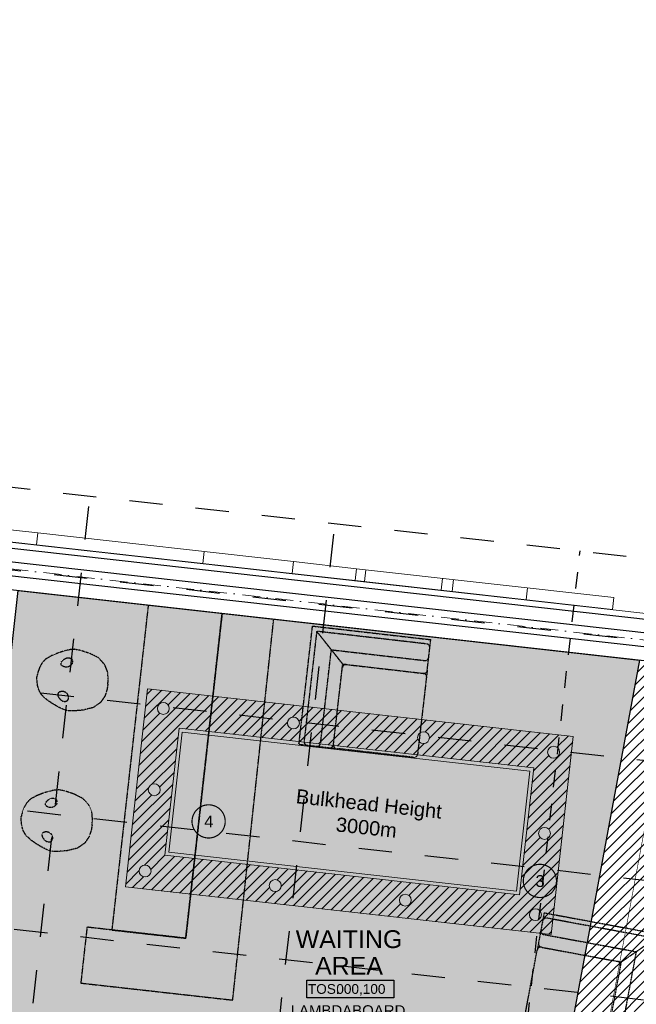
# Model space of a CAD drawing. Header units: millimetres. Extents: x -115474967 to 444143, y -74377 to 241828222.
# Tile 101 of 256: x -21598 to -16417, y 73190 to 81466. Entities that reach past the tile are written whole.
import ezdxf
from ezdxf.enums import TextEntityAlignment as Align

# ---------------------------------------------------------------- set-up
doc = ezdxf.new("R2010")
doc.units = ezdxf.units.MM
doc.header["$MEASUREMENT"] = 0
for name, pattern in [('( Dashed )', [0.75, 0.5, -0.25]), ('Block C$0$DASHED2', [0.375, 0.25, -0.125]), ('Dashed', [280, 140, -140]), ('Dot & Dashed', [280, 150, -60, 0, -70]), ('PHANTOM', [2.5, 1.25, -0.25, 0.25, -0.25, 0.25, -0.25])]:
    doc.linetypes.add(name, pattern=pattern)
for name, color, linetype in [('0-HACH', 9, 'Continuous'), ('00-1 FloorFinish', 1, 'Continuous'), ('00-1 FloorLevel', 7, 'Continuous'), ('00-2 Roof Lines', 8, 'Dashed'), ('00-2 Walls', 4, 'Continuous'), ('00-3 Elev 01', 7, 'Continuous'), ('00-5 Grid 01', 9, 'PHANTOM'), ('A-DOOR NUMBERS', 7, 'Continuous')]:
    doc.layers.add(name, color=color, linetype=linetype)
for name, color, linetype, lineweight in [('00-1 Labels', 4, 'Continuous', 35), ('1HATCH', 8, 'Continuous', 0), ('2 Windows', 1, 'Continuous', 25), ('A_BEAMS_Pen_No__3', 7, 'Continuous', 15), ('A_WALL LOAD_Pen_No__161', 1, 'Continuous', 5)]:
    doc.layers.add(name, color=color, linetype=linetype, lineweight=lineweight)
doc.layers.add('0_cons_01', color=40, linetype='Continuous', lineweight=0, plot=False)
doc.styles.add('ARIAL', font='arial.ttf')

# ---------------------------------------------------------------- blocks, each defined once
blk = doc.blocks.new('TRANSNET LOGO[8]', base_point=(-22181.9, 77133.4))
at = {"layer": 'A_BEAMS_Pen_No__3', "color": 7, "linetype": 'Continuous', "lineweight": 15}
for p, q in [((-22181.9, 77133.4), (-22170.7, 77232.8)), ((-22170.7, 77232.8), (-21446.6, 77151.6)), ((-22181.9, 77133.4), (-21457.7, 77052.3)), ((-21457.7, 77052.3), (-21446.6, 77151.6)), ((-21446.6, 77151.6), (-19298.3, 76910.9)), ((-21457.7, 77052.3), (-19309.4, 76811.6)), ((-20058.1, 76895.4), (-20047, 76994.8)), ((-19309.4, 76811.6), (-19298.3, 76910.9)), ((-19298.3, 76910.9), (-18768.6, 76851.6)), ((-19309.4, 76811.6), (-18779.7, 76752.2)), ((-18779.7, 76752.2), (-18768.6, 76851.6)), ((-18768.6, 76851.6), (-16605.6, 76609.2)), ((-18699.5, 76743.2), (-18688.4, 76842.6)), ((-18779.7, 76752.2), (-16616.7, 76509.8)), ((-18055.6, 76671.1), (-18044.4, 76770.4)), ((-17963.1, 76660.7), (-17951.9, 76760.1)), ((-17340.8, 76591), (-17329.7, 76690.4)), ((-16616.7, 76509.8), (-16605.6, 76609.2))]:
    blk.add_line(p, q, dxfattribs=at)
blk = doc.blocks.new('Room Tags')
at = {"layer": '00-1 FloorLevel', "color": 2}
blk.add_lwpolyline([(-571, -76), (646, -76), (646, -325), (-571, -325)], close=True, dxfattribs=at)
at = {"layer": '00-1 FloorFinish', "style": 'ARIAL'}
blk.add_attdef('F-FINISH', text='', height=150, dxfattribs=at).set_placement((5, -578), align=Align.CENTER)
at = {"layer": '00-1 FloorLevel', "style": 'ARIAL'}
blk.add_text('TOS:', height=136.4, dxfattribs=at).set_placement((-557, -200), align=Align.MIDDLE_LEFT)
blk.add_attdef('000,000', text='', height=136, dxfattribs=at).set_placement((607, -200), align=Align.MIDDLE_RIGHT)
at = {"layer": '00-1 Labels', "style": 'ARIAL'}
for tag, p in [('ROOM1?', (19, 746)), ('ROOM2?', (19, 373)), ('ROOM3?', (19, 0))]:
    blk.add_attdef(tag, text='', height=250, dxfattribs=at).set_placement(p, align=Align.CENTER)

msp = doc.modelspace()

# ---------------------------------------------------------------- hatches: boundary and pattern name
at = {"layer": '0-HACH', "ltscale": 5, "transparency": 33554559}
h = msp.add_hatch(dxfattribs=at)
h.set_pattern_fill('ANSI31', color=9, scale=500, angle=180)
h.set_pattern_definition([(225, (-39405.88, 143051.46), (44.194174, -44.194174), [])])
h.paths.add_polyline_path([(-17623.82205, 68109.09464), (-29335.08369, 68228.65933), (-29335.08369, 68827.3176), (-17758.43332, 68710.48372), (-16388.68108, 76083.57888), (-15789.90913, 76016.48629), (-17260.57258, 68105.42865), (-17261.36176, 68105.43662)])
h = msp.add_hatch(dxfattribs=at)
h.set_pattern_fill('ANSI31', color=9, scale=500)
h.set_pattern_definition([(45, (5582.53, -625.524), (-44.194174, 44.194174), [])])
h.paths.add_polyline_path([(-20258.65773, 75510.95323), (-17277.31575, 75176.89296), (-17396.94922, 74109.21652), (-20378.34877, 74442.763)], flags=16)
edge = h.paths.add_edge_path()
edge.add_arc((-20391.02184, 75676.72338), 50, 0, 360)
edge = h.paths.add_edge_path()
edge.add_arc((-19297.8631, 75554.23461), 50, 0, 360)
edge = h.paths.add_edge_path()
edge.add_arc((-18204.70435, 75431.74584), 50, 0, 360)
edge = h.paths.add_edge_path()
edge.add_arc((-17111.5456, 75309.25708), 50, 153.937249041, 373.27602449)
edge.add_line((-17062.88185, 75320.7392), (-17156.46127, 75331.22484))
edge = h.paths.add_edge_path()
edge.add_arc((-17111.5456, 75309.25708), 50, 13.27602449, 153.937249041)
edge.add_line((-17156.46127, 75331.22484), (-17062.88185, 75320.7392))
edge = h.paths.add_edge_path()
edge.add_arc((-17188.06391, 74626.36457), 50, 0, 360)
edge = h.paths.add_edge_path()
edge.add_arc((-17264.58222, 73943.47206), 50, 0, 360)
edge = h.paths.add_edge_path()
edge.add_arc((-18357.77263, 74065.67825), 50, 0, 360)
edge = h.paths.add_edge_path()
edge.add_arc((-19450.93138, 74188.16701), 50, 0, 360)
edge = h.paths.add_edge_path()
edge.add_arc((-20544.12179, 74310.3732), 50, 0, 360)
edge = h.paths.add_edge_path()
edge.add_arc((-20467.57182, 74993.54829), 50, 315.456145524, 571.757171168)
edge.add_line((-20510.08614, 74967.23227), (-20431.93613, 74958.47554))
edge = h.paths.add_edge_path()
edge.add_line((-20510.08614, 74967.23227), (-20431.93613, 74958.47554))
edge.add_arc((-20467.57182, 74993.54829), 50, 211.757171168, 315.456145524, ccw=False)
h.paths.add_polyline_path([(-20523.38596, 75842.49352), (-20709.89482, 74177.98339), (-17132.21523, 73777.7276), (-16945.77545, 75441.62119)])
at = {"layer": '1HATCH', "true_color": 0x636466, "transparency": 33554687}
h = msp.add_hatch(dxfattribs=at)
h.set_pattern_fill('AR-SAND', color=251, scale=50, angle=-7e-12)
h.paths.add_polyline_path([(-29335.08369, 74293.70676), (-21969.24099, 73468.08315), (-21610.61115, 76668.69789), (-16388.68108, 76083.57888), (-17194.18315, 71747.72654), (-19012.68703, 72085.78592), (-27333.74475, 71966.82375), (-27333.23062, 68807.1145), (-29335.08369, 68827.3176)])
h = msp.add_hatch(dxfattribs=at)
h.set_pattern_fill('AR-SAND', color=251, scale=50)
h.set_pattern_definition([(37.5, (4361.576, -29726.68), (-3.14967, 96.34119), [0, -76, 0, -85, 0, -81.25]), (7.5, (4361.58, -29726.68), (88.48884, 141.1073), [0, -41, 0, -68.5, 0, -26.25]), (327.5, (4300.076, -29726.68), (155.70709, 0.28295), [0, -25, 0, -90, 0, -117.5]), (317.5, (4300.08, -29726.68), (150.30633, 43.88378), [0, -12.5, 0, -59, 0, -67.5])])
h.paths.add_polyline_path([(-29335.08369, 74293.70676), (-21969.24099, 73468.08315), (-21610.61115, 76668.69789), (-16388.68108, 76083.57888), (-17194.18315, 71747.72654), (-19012.68703, 72085.78592), (-27333.74475, 71966.82375), (-27333.23062, 68807.1145), (-29335.08369, 68827.3176)])
h.paths.add_polyline_path([(-12770.63958, 44051.04789), (-12584.1998, 45714.94148), (-16161.8103, 46115.81381), (-16348.31916, 44451.30368)])
h = msp.add_hatch(dxfattribs=at)
h.set_pattern_fill('BOX', color=251, scale=50, angle=84)
h.set_pattern_definition([(174, (5582.53, -625.524), (-5.226423, -49.726095), []), (174, (5583.835, -613.09), (-5.226423, -49.726095), []), (84, (5582.53, -625.524), (-49.726095, 5.226423), [-12.5, 12.5]), (84, (5570.096, -624.217), (-49.726095, 5.226423), [-12.5, 12.5]), (84, (5557.665, -622.91), (-49.726095, 5.226423), [12.5, -12.5]), (84, (5545.233, -621.604), (-49.726095, 5.226423), [12.5, -12.5]), (174, (5585.14, -600.66), (-5.226423, -49.726095), [12.5, -12.5]), (174, (5586.45, -588.23), (-5.226423, -49.726095), [12.5, -12.5])])
h.paths.add_polyline_path([(-20232.18491, 75477.7992), (-17310.46978, 75150.42014), (-17423.42261, 74142.36541), (-20345.19416, 74469.24096)])

# ---------------------------------------------------------------- linework, layer by layer
at = {"layer": '0-HACH', "color": 9, "linetype": 'Block C$0$DASHED2', "ltscale": 5, "transparency": 33554559, "const_width": 5}
msp.add_lwpolyline([(-16089.77027, 76050.08583), (-17509.50295, 68407.95618), (-29335.08369, 68527.30233)], dxfattribs=at)
at = {"layer": '00-2 Roof Lines', "ltscale": 2}
for p, q in [((-45719.14927, 80231.31795), (-14829.15959, 76770.07351)), ((-45795.87831, 79546.54704), (-14905.88864, 76085.30261)), ((-45907.23213, 78552.76622), (-15017.24246, 75091.52178)), ((-46018.58595, 77558.98539), (-15128.59628, 74097.74096)), ((-22420.13241, 64852.1816), (-21007.15753, 77462.3224)), ((-20360.79977, 64621.43197), (-18947.82488, 77231.57277)), ((-46129.93977, 76565.20457), (-15239.9501, 73103.96013))]:
    msp.add_line(p, q, dxfattribs=at)
at = {"layer": '00-2 Roof Lines'}
msp.add_line((-17578.69434, 70841.0918), (-16888.49224, 77000.82314), dxfattribs=at)
at = {"layer": '00-2 Roof Lines', "linetype": '( Dashed )'}
for p, q in [((-19251.50365, 75376.01959), (-19137.23946, 76369.46999)), ((-19102.07201, 76325.16141), (-19208.3377, 75401.25254)), ((-19137.23946, 76369.46999), (-18143.78906, 76255.20581)), ((-18178.16314, 76218.89572), (-19102.07201, 76325.16141)), ((-18883.45236, 76049.71558), (-19102.07201, 76325.16141)), ((-18151.78755, 76185.66428), (-18143.78906, 76255.20581)), ((-21273.61712, 76143.42477), (-21329.34107, 76120.76344)), ((-21220.68513, 76160.5536), (-21273.61712, 76143.42477)), ((-21174.18214, 76171.07901), (-21220.68513, 76160.5536)), ((-21137.74505, 76173.93107), (-21174.18214, 76171.07901)), ((-21090.80711, 76165.07702), (-21137.74505, 76173.93107)), ((-21012.79825, 76140.48678), (-21090.80711, 76165.07702)), ((-20934.31989, 76101.22192), (-21012.79825, 76140.48678)), ((-19069.25465, 75385.25555), (-18978.98594, 76170.08137)), ((-18978.98594, 76170.08137), (-18194.16013, 76079.81266)), ((-18173.34479, 75998.23857), (-18151.78755, 76185.66428)), ((-21409.7394, 76059.45009), (-21429.93794, 76022.91343)), ((-21378.00089, 76092.72109), (-21409.7394, 76059.45009)), ((-21329.34107, 76120.76344), (-21378.00089, 76092.72109)), ((-21249.91961, 76055.34412), (-21245.3309, 76070.151)), ((-21248.10382, 76042.07036), (-21249.91961, 76055.34412)), ((-21245.3309, 76070.151), (-21232.815, 76084.26555)), ((-21232.815, 76084.26555), (-21216.69775, 76096.05667)), ((-21216.69775, 76096.05667), (-21198.60782, 76102.58128)), ((-21198.60782, 76102.58128), (-21180.17667, 76102.7049)), ((-21180.17667, 76102.7049), (-21165.19964, 76096.18041)), ((-21157.96873, 76052.70591), (-21169.39101, 76037.73973)), ((-21165.19964, 76096.18041), (-21155.65748, 76084.21823)), ((-21153.71873, 76068.7703), (-21157.96873, 76052.70591)), ((-21155.65748, 76084.21823), (-21153.71873, 76068.7703)), ((-20885.96888, 76048.33948), (-20934.31989, 76101.22192)), ((-21443.97565, 75985.07587), (-21453.14703, 75946.39451)), ((-21429.93794, 76022.91343), (-21443.97565, 75985.07587)), ((-21239.15977, 76034.09961), (-21248.10382, 76042.07036)), ((-21224.52924, 76026.18433), (-21239.15977, 76034.09961)), ((-21205.47866, 76023.56634), (-21224.52924, 76026.18433)), ((-21186.07095, 76027.49619), (-21205.47866, 76023.56634)), ((-21169.39101, 76037.73973), (-21186.07095, 76027.49619)), ((-20881.86919, 76041.51973), (-20885.96888, 76048.33948)), ((-20861.49386, 75990.25955), (-20881.86919, 76041.51973)), ((-20859.2161, 75983.63602), (-20861.49386, 75990.25955)), ((-20854.06816, 75928.96004), (-20859.2161, 75983.63602)), ((-18961.30497, 75372.83945), (-18883.45236, 76049.71558)), ((-18961.30497, 75372.83945), (-18886.88029, 76019.91207)), ((-18883.45236, 76049.71558), (-18206.57623, 75971.86298)), ((-18853.64885, 76046.28766), (-18206.57623, 75971.86298)), ((-18173.34479, 75998.23857), (-18180.20064, 75938.63154)), ((-21452.42191, 75906.64736), (-21453.14703, 75946.39451)), ((-21446.76239, 75866.68852), (-21452.42191, 75906.64736)), ((-20856.59643, 75882.14973), (-20854.06816, 75928.96004)), ((-18180.20064, 75938.63154), (-18254.62532, 75291.55892)), ((-21434.80631, 75826.68901), (-21446.76239, 75866.68852)), ((-21410.87957, 75787.42321), (-21434.80631, 75826.68901)), ((-21273.17657, 75809.25509), (-21277.77695, 75796.67231)), ((-21262.74049, 75815.13872), (-21273.17657, 75809.25509)), ((-21246.76013, 75819.75739), (-21262.74049, 75815.13872)), ((-21227.58896, 75818.25914), (-21246.76013, 75819.75739)), ((-21209.46301, 75810.28715), (-21227.58896, 75818.25914)), ((-21195.34657, 75796.72703), (-21209.46301, 75810.28715)), ((-20864.0929, 75835.87447), (-20880.7643, 75783.5483)), ((-20856.59643, 75882.14973), (-20864.0929, 75835.87447)), ((-21369.30624, 75749.66331), (-21410.87957, 75787.42321)), ((-21319.68505, 75715.65697), (-21369.30624, 75749.66331)), ((-21277.77695, 75796.67231), (-21276.44611, 75781.22793)), ((-21276.44611, 75781.22793), (-21267.22244, 75764.77216)), ((-21267.22244, 75764.77216), (-21253.9853, 75749.81976)), ((-21253.9853, 75749.81976), (-21237.69939, 75739.59309)), ((-21237.69939, 75739.59309), (-21219.71718, 75735.54797)), ((-21219.71718, 75735.54797), (-21203.69439, 75738.73398)), ((-21203.69439, 75738.73398), (-21191.82407, 75748.39016)), ((-21187.37277, 75779.67202), (-21195.34657, 75796.72703)), ((-21191.82407, 75748.39016), (-21186.64062, 75763.07108)), ((-21186.64062, 75763.07108), (-21187.37277, 75779.67202)), ((-20920.68018, 75726.02464), (-20979.18212, 75684.64959)), ((-20915.22244, 75731.8151), (-20920.68018, 75726.02464)), ((-20884.4001, 75777.56162), (-20915.22244, 75731.8151)), ((-20880.7643, 75783.5483), (-20884.4001, 75777.56162)), ((-21271.61382, 75687.65072), (-21319.68505, 75715.65697)), ((-21228.41818, 75667.46534), (-21271.61382, 75687.65072)), ((-21193.42385, 75656.92056), (-21228.41818, 75667.46534)), ((-21145.67701, 75655.57765), (-21193.42385, 75656.92056)), ((-21064.22118, 75662.99454), (-21145.67701, 75655.57765)), ((-20979.18212, 75684.64959), (-21064.22118, 75662.99454)), ((-19251.50365, 75376.01959), (-19181.96212, 75368.0211)), ((-19181.96212, 75368.0211), (-18994.53641, 75346.46386)), ((-18994.53641, 75346.46386), (-18934.92938, 75339.60801)), ((-18287.85676, 75265.18333), (-18934.92938, 75339.60801)), ((-21350.88715, 74980.17088), (-21403.96464, 74963.49838)), ((-21304.29526, 74990.29555), (-21350.88715, 74980.17088)), ((-21267.83497, 74992.83382), (-21304.29526, 74990.29555)), ((-21220.975, 74983.576), (-21267.83497, 74992.83382)), ((-21143.18073, 74958.31509), (-21220.975, 74983.576)), ((-21508.78105, 74913.69522), (-21540.80481, 74880.69869)), ((-21459.88162, 74941.31762), (-21508.78105, 74913.69522)), ((-21403.96464, 74963.49838), (-21459.88162, 74941.31762)), ((-21376.31028, 74889.9838), (-21363.67334, 74903.99008)), ((-21363.67334, 74903.99008), (-21347.45517, 74915.64201)), ((-21347.45517, 74915.64201), (-21329.30975, 74922.01064)), ((-21329.30975, 74922.01064), (-21310.87821, 74921.97558)), ((-21310.87821, 74921.97558), (-21295.9579, 74915.32239)), ((-21295.9579, 74915.32239), (-21286.51908, 74903.27851)), ((-21286.51908, 74903.27851), (-21284.71339, 74887.81446)), ((-21065.0433, 74918.37607), (-21143.18073, 74958.31509)), ((-21017.14936, 74865.07932), (-21065.0433, 74918.37607)), ((-21561.31715, 74844.33728), (-21575.68009, 74806.62197)), ((-21540.80481, 74880.69869), (-21561.31715, 74844.33728)), ((-21381.02629, 74875.21698), (-21376.31028, 74889.9838)), ((-21379.32485, 74861.92807), (-21381.02629, 74875.21698)), ((-21370.44975, 74853.88062), (-21379.32485, 74861.92807)), ((-21355.8879, 74845.83968), (-21370.44975, 74853.88062)), ((-21336.86057, 74843.05778), (-21355.8879, 74845.83968)), ((-21317.41975, 74846.8204), (-21336.86057, 74843.05778)), ((-21300.65223, 74856.91997), (-21317.41975, 74846.8204)), ((-21289.10153, 74871.78725), (-21300.65223, 74856.91997)), ((-21284.71339, 74887.81446), (-21289.10153, 74871.78725)), ((-21013.10853, 74858.22454), (-21017.14936, 74865.07932)), ((-20993.17526, 74806.79085), (-21013.10853, 74858.22454)), ((-21575.68009, 74806.62197), (-21585.18413, 74768.02099)), ((-21584.80123, 74728.26907), (-21585.18413, 74768.02099)), ((-21579.48592, 74688.263), (-21584.80123, 74728.26907)), ((-20990.9546, 74800.14795), (-20993.17526, 74806.79085)), ((-20986.27756, 74745.42968), (-20990.9546, 74800.14795)), ((-20989.20873, 74698.64287), (-20986.27756, 74745.42968)), ((-21567.87465, 74648.16204), (-21579.48592, 74688.263)), ((-21544.28683, 74608.69171), (-21567.87465, 74648.16204)), ((-20997.1033, 74652.43386), (-21014.22457, 74600.25315)), ((-20989.20873, 74698.64287), (-20997.1033, 74652.43386)), ((-21503.04012, 74570.5753), (-21544.28683, 74608.69171)), ((-21453.71353, 74536.14303), (-21503.04012, 74570.5753)), ((-21406.40099, 74629.33729), (-21411.10952, 74616.79457)), ((-21411.10952, 74616.79457), (-21409.91169, 74601.33931)), ((-21409.91169, 74601.33931), (-21400.83004, 74584.80475)), ((-21395.91464, 74635.13085), (-21406.40099, 74629.33729)), ((-21400.83004, 74584.80475), (-21387.72211, 74569.73894)), ((-21379.89511, 74639.61178), (-21395.91464, 74635.13085)), ((-21387.72211, 74569.73894), (-21371.52484, 74559.37244)), ((-21360.73755, 74637.94854), (-21379.89511, 74639.61178)), ((-21342.6809, 74629.8208), (-21360.73755, 74637.94854)), ((-21328.68173, 74616.13965), (-21342.6809, 74629.8208)), ((-21337.5285, 74558.22061), (-21325.57549, 74567.77425)), ((-21320.85505, 74599.01662), (-21328.68173, 74616.13965)), ((-21325.57549, 74567.77425), (-21320.26585, 74582.41)), ((-21320.26585, 74582.41), (-21320.85505, 74599.01662)), ((-21017.91177, 74594.298), (-21049.12681, 74548.81853)), ((-21014.22457, 74600.25315), (-21017.91177, 74594.298)), ((-21405.88519, 74507.72397), (-21453.71353, 74536.14303)), ((-21362.86493, 74487.16746), (-21405.88519, 74507.72397)), ((-21371.52484, 74559.37244), (-21353.57812, 74555.17267)), ((-21327.96268, 74476.3218), (-21362.86493, 74487.16746)), ((-21353.57812, 74555.17267), (-21337.5285, 74558.22061)), ((-21198.71251, 74481.28325), (-21280.22917, 74474.56789)), ((-21113.49017, 74502.20539), (-21198.71251, 74481.28325)), ((-21054.63419, 74543.07526), (-21113.49017, 74502.20539)), ((-21049.12681, 74548.81853), (-21054.63419, 74543.07526)), ((-21280.22917, 74474.56789), (-21327.96268, 74476.3218)), ((-17191.2317, 73959.58341), (-17204.02549, 73890.76249)), ((-17191.2317, 73959.58341), (-16208.07571, 73776.81495)), ((-16254.71269, 73744.79945), (-17169.04776, 73914.77412)), ((-17204.02549, 73890.76249), (-17238.50684, 73705.27894)), ((-17194.63534, 73777.13228), (-16417.94211, 73632.7452)), ((-16544.63306, 73545.77399), (-16254.71269, 73744.79945)), ((-17238.50684, 73705.27894), (-17249.47295, 73646.28958)), ((-17214.49521, 73670.3012), (-16574.12774, 73551.25705)), ((-17214.49521, 73670.3012), (-16544.63306, 73545.77399)), ((-17368.51711, 73005.9221), (-17249.47295, 73646.28958)), ((-16417.94211, 73632.7452), (-16562.3292, 72856.05197)), ((-16544.63306, 73545.77399), (-16669.16027, 72875.91184)), ((-16550.11611, 73516.27931), (-16669.16027, 72875.91184))]:
    msp.add_line(p, q, dxfattribs=at)
for points in [[(-19896.63011, 76476.64574), (-20202.64251, 73745.61877), (-21032.03915, 73838.55291), (-21084.65458, 73368.98322), (-19808.05654, 73225.94002), (-19463.20601, 76428.08043)], [(-20517.56367, 76546.22155), (-20823.57607, 73815.19456), (-20202.64251, 73745.61877), (-19896.63011, 76476.64574)]]:
    msp.add_lwpolyline(points, dxfattribs=at)
for centre, start, end in [((-18181.59106, 76189.0922), 353.438813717, 83.438813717), ((-18190.7322, 76109.61617), 263.438813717, 353.438813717), ((-18857.07678, 76016.48415), 83.438813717, 173.438813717), ((-18203.1483, 76001.66649), 263.438813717, 353.438813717), ((-18210.00415, 75942.05947), 353.438813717, 83.438813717), ((-19178.53419, 75397.82461), 173.438813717, 263.438813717), ((-19099.05816, 75388.68348), 263.438813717, 353.438813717), ((-18991.10848, 75376.26737), 263.438813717, 353.438813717), ((-18931.50146, 75369.41152), 173.438813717, 263.438813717), ((-18284.42883, 75294.98684), 263.438813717, 353.438813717), ((-17174.53081, 73885.27944), 79.468943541, 169.468943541), ((-17189.15229, 73806.62696), 169.468943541, 259.468943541), ((-17219.97827, 73640.80652), 79.468943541, 169.468943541), ((-17209.01216, 73699.79588), 169.468943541, 259.468943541), ((-16579.61079, 73521.76237), 349.468943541, 79.468943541)]:
    msp.add_arc(centre, 30, start, end, dxfattribs=at)
at = {"layer": '00-2 Walls'}
for p, q in [((-15600.24999, 76226.67427), (-22801.66234, 77033.59492)), ((-15613.05564, 76112.38947), (-22814.46799, 76919.31012))]:
    msp.add_line(p, q, dxfattribs=at)
for points in [[(-15587.44434, 76340.95907), (-22788.85669, 77147.87972)], [(-22827.27364, 76805.02532), (-15625.86129, 75998.10467)]]:
    msp.add_lwpolyline(points, dxfattribs=at)
at = {"layer": '00-3 Elev 01'}
msp.add_lwpolyline([(-29335.08369, 74293.70676), (-21969.24099, 73468.08315), (-21610.61115, 76668.69789), (-16388.68108, 76083.57888), (-17194.18315, 71747.72654), (-19012.68703, 72085.78592), (-27333.74475, 71966.82375), (-27333.23062, 68807.1145), (-29335.08369, 68827.3176)], close=True, dxfattribs=at)
at = {"layer": '00-5 Grid 01', "linetype": 'Dot & Dashed', "lineweight": 5}
msp.add_line((-62872.13306, 81465.6491), (-14145.25328, 76005.78533), dxfattribs=at)
at = {"layer": '0_cons_01'}
msp.add_lwpolyline([(-15737.78643, 76408.11808), (-22731.61208, 77191.77835)], dxfattribs=at)
at = {"layer": '2 Windows', "linetype": 'Block C$0$DASHED2', "ltscale": 25, "const_width": 10}
for points in [[(-20149.81374, 74727.63589, -0.4198727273), (-20007.68138, 74867.05362, -0.4156451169), (-19870.96716, 74724.26614, -0.4067331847), (-20010.16944, 74588.19239, -0.4146350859), (-20149.81374, 74727.63589)], [(-17366.15221, 74227.36057, -0.4198727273), (-17224.01985, 74366.7783, -0.4156451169), (-17087.30563, 74223.99082, -0.4067331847), (-17226.50791, 74087.91707, -0.4146350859), (-17366.15221, 74227.36057)]]:
    msp.add_lwpolyline(points, format="xyb", dxfattribs=at)
at = {"layer": 'A_WALL LOAD_Pen_No__161', "color": 1, "lineweight": 5}
for points in [[(-20523.38596, 75842.49352), (-16945.77545, 75441.62119), (-17132.21523, 73777.7276), (-20709.89482, 74177.98339)], [(-20258.65773, 75510.95323), (-17277.31575, 75176.89296), (-17396.94922, 74109.21652), (-20378.34877, 74442.763)], [(-20232.18491, 75477.7992), (-17310.46978, 75150.42014), (-17423.42261, 74142.36541), (-20345.19416, 74469.24096)]]:
    msp.add_lwpolyline(points, close=True, dxfattribs=at)
for centre in [(-20391.02184, 75676.72338), (-19297.8631, 75554.23461), (-18204.70435, 75431.74584), (-17111.5456, 75309.25708), (-20467.57182, 74993.54829), (-17188.06391, 74626.36457), (-20544.12179, 74310.3732), (-19450.93138, 74188.16701), (-18357.77263, 74065.67825), (-17264.58222, 73943.47206)]:
    msp.add_circle(centre, 50, dxfattribs=at)

# ---------------------------------------------------------------- block references
ref = msp.add_blockref('Room Tags', (-18842.02991, 73439.18057), dxfattribs=dict(xscale=0.6000000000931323, yscale=0.6000000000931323, zscale=0.6000000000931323))
ref.add_attrib('ROOM2?', 'WAITING', dxfattribs={"layer": '00-1 Labels', "height": 150, "style": 'ARIAL'}).set_placement((-18830.62991, 73663.04237), align=Align.CENTER)
ref.add_attrib('ROOM3?', 'AREA', dxfattribs={"layer": '00-1 Labels', "height": 150, "style": 'ARIAL'}).set_placement((-18830.62991, 73439.18057), align=Align.CENTER)
ref.add_attrib('000,000', '000,100', dxfattribs={"layer": '00-1 FloorLevel', "height": 81.818182, "style": 'ARIAL'}).set_placement((-18524.39394, 73319.07483), align=Align.MIDDLE_RIGHT)
ref.add_attrib('F-FINISH', 'LAMBDABOARD', dxfattribs={"layer": '00-1 FloorFinish', "height": 90, "style": 'ARIAL'}).set_placement((-18838.98138, 73092.38106), align=Align.CENTER)
at = {"layer": '0_cons_01'}
msp.add_blockref('TRANSNET LOGO[8]', (-22181.87113, 77133.41131), dxfattribs=at)

# ---------------------------------------------------------------- texts
at = {"layer": 'A-DOOR NUMBERS', "color": 1, "insert": (-19626.3874, 75038.59781), "char_height": 120, "width": 1949.9798819, "attachment_point": 1, "rotation": 353.913433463, "style": 'ARIAL'}
msp.add_mtext('\\pxqc;Bulkhead Height\\P3000m', dxfattribs=at)
at = {"layer": 'A-DOOR NUMBERS', "color": 1, "char_height": 100, "width": 1949.9798819, "attachment_point": 1, "style": 'ARIAL'}
for s, insert in [('4', (-20047.4141, 74776.70738)), ('3', (-17263.75257, 74276.43206))]:
    msp.add_mtext(s, dxfattribs=dict(at, insert=insert))

doc.saveas('drawing.dxf')
